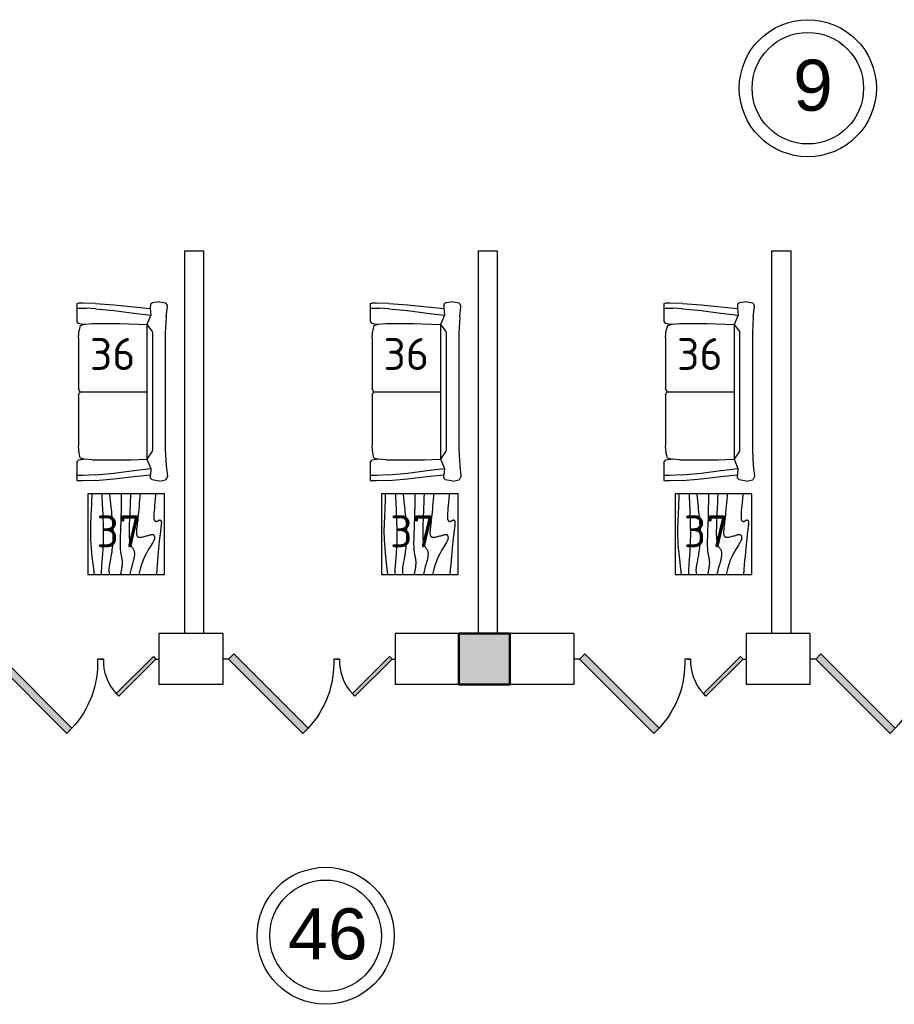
# Model space of a CAD drawing. Header units: millimetres. Extents: x 151654 to 877351, y 70322 to 154322.
# Tile 95 of 173: x 271732 to 278583, y 126032 to 133749. Entities that reach past the tile are written whole.
import ezdxf

# ---------------------------------------------------------------- set-up
doc = ezdxf.new("R2010")
doc.units = ezdxf.units.MM
doc.layers.add('kolonn', color=7, linetype='Continuous')
doc.layers.add('Текст', color=132, linetype='Continuous', lineweight=25)
doc.layers.add('технологич.о', color=152, linetype='Continuous', lineweight=30)
doc.styles.add('GOST', font='isocpeur.ttf')
doc.styles.get("Standard").update_dxf_attribs({"font": 'arial.ttf'})

# ---------------------------------------------------------------- blocks, each defined once
blk = doc.blocks.new('ghsdd')
at = {"ltscale": 50, "true_color": 0x757575}
h = blk.add_hatch(color=8, dxfattribs=at)
h.paths.add_polyline_path([(0, 200), (-200, 200), (-200, 0), (0, 0)])
h.paths.add_polyline_path([(200, 0), (200, 200), (0, 200), (0, 0)])
h.paths.add_polyline_path([(0, 0), (-200, 0), (-200, -200), (0, -200)])
h.paths.add_polyline_path([(0, 0), (0, -200), (200, -200), (200, 0)])
at = {"lineweight": 50, "ltscale": 50}
blk.add_lwpolyline([(200, 200), (200, -200), (-200, -200), (-200, 200), (200, 200)], dxfattribs=at)
blk = doc.blocks.new('jfgjhsdf')
blk.add_hatch(color=1).paths.add_polyline_path([(-592.6, 730.9), (-636.7, 686.7), (0, 50), (44.2, 94.2)])
at = {"color": 1}
for p, q in [((0, 1000), (0, 950)), ((0, 50), (0, 0))]:
    blk.add_line(p, q, dxfattribs=at)
blk.add_lwpolyline([(0, 50), (-636.7, 686.7), (-592.6, 730.9), (44.2, 94.2), (0, 50)], dxfattribs=at)
blk.add_arc((-33.5, 129.6), 821.1, 87.66201, 132.91472, dxfattribs=at)
blk = doc.blocks.new('s-style4-2')
at = {"layer": 'технологич.о', "linetype": 'Continuous'}
for p, q in [((-701, 681.4), (-698, 696.5)), ((-698, 696.5), (-677.8, 707.5)), ((-669.7, 710.5), (-677.8, 707.5)), ((-587, 700.5), (-669.7, 710.5)), ((-587, 700.5), (-462, 693.5)), ((453.9, 693.5), (577.9, 700.5)), ((577.9, 700.5), (660.7, 710.5)), ((660.7, 710.5), (667.7, 707.5)), ((667.7, 707.5), (688.9, 696.5)), ((700, 647.4), (688.9, 696.5)), ((-706, 649.4), (-701, 681.4)), ((-706, 649.4), (-698, 590.4)), ((-465.3, 693.6), (-455.9, 694.5)), ((-462, 693.5), (453.9, 693.5)), ((700, 647.4), (688.9, 590.4)), ((-686.9, 577.4), (-698, 590.4)), ((-686.9, 577.4), (-652.9, 576.8)), ((-665.7, 446.3), (-652.9, 576.8)), ((-652.9, 576.8), (-600.5, 581.3)), ((-617.3, 446.3), (-600.5, 581.3)), ((-600.5, 581.3), (-527.5, 550.4)), ((-535.6, 338.6), (-527.5, 550.4)), ((-527.5, 550.4), (-472.6, 592.3)), ((-527.5, 550.4), (528.5, 550.4)), ((-472.6, 592.3), (-462, 593.4)), ((-462, 593.4), (453.9, 593.4)), ((-1, 28), (0.5, 550.4)), ((453.9, 593.4), (464.4, 592.3)), ((464.4, 592.3), (528.5, 550.4)), ((528.5, 550.4), (600.6, 580.1)), ((533.6, 424.7), (528.5, 550.5)), ((617.3, 446.3), (600.6, 580.1)), ((600.6, 580.1), (651, 576.9)), ((677.8, 577.4), (650.6, 576.9)), ((664.7, 446.3), (651, 576.9)), ((677.8, 577.4), (688.9, 590.4)), ((-681.8, 291.2), (-665.7, 446.3)), ((-637.5, 291.2), (-617.3, 446.3)), ((533.6, 123.1), (533.6, 424.7)), ((637.5, 291.2), (617.3, 446.3)), ((682.8, 291.2), (664.7, 446.3)), ((-535.6, 123.1), (-535.6, 338.6)), ((-692.9, 146.1), (-681.8, 291.2)), ((-651.6, 146.1), (-637.5, 291.2)), ((651.6, 146.1), (637.5, 291.2)), ((694.9, 146.1), (682.8, 291.2)), ((-692.9, 146.1), (-696, 49)), ((-651.6, 146.1), (-654.6, 73)), ((-529.5, 65), (-535.6, 123.1)), ((0, 28), (-1, 123.1)), ((533.6, 123.1), (527.5, 65)), ((528.9, 78.5), (529.5, 49)), ((651.6, 146.1), (654.6, 49)), ((694.9, 146.1), (698, 49)), ((-696, 49), (-696, 12)), ((-692.9, 0), (-696, 12)), ((-692.9, 0), (-650.6, 0)), ((-655.6, 0), (-651.6, 3.2)), ((-654.6, 12), (-654.6, 73)), ((-650.6, 0), (-654.6, 12)), ((-650.6, 0), (-551.7, 0)), ((-551.7, 0), (-534.6, 12)), ((-528.5, 49), (-534.6, 12)), ((-520.5, 28), (-529.5, 65)), ((-528.3, 60), (-528.5, 49)), ((-520.5, 28), (-482.1, 19)), ((-424.6, 14), (-482.1, 19)), ((-424.6, 14), (-25.2, 14)), ((-12.1, 19), (-25.2, 14)), ((-1, 28), (-12.1, 19)), ((0, 28), (10.1, 19)), ((24.2, 14), (10.1, 19)), ((24.2, 14), (422.6, 14)), ((481.1, 19), (422.6, 14)), ((518.4, 28), (481.1, 19)), ((518.4, 28), (527.5, 65)), ((529.5, 49), (535.6, 12)), ((552.7, 0), (535.6, 12)), ((650.6, 0), (654.6, 12)), ((653.6, 0), (651.2, 1.8)), ((654.6, 49), (654.6, 12)), ((693.9, 0), (698, 12)), ((698, 49), (698, 12)), ((552.7, 0), (650.6, 0)), ((650.6, 0), (693.9, 0))]:
    blk.add_line(p, q, dxfattribs=at)
blk = doc.blocks.new('столик журнальный 630х600')
at = {"layer": 'технологич.о', "linetype": 'Continuous'}
for p, q in [((2440298.8, 550476.5), (2440298.8, 549876.5)), ((2440928.8, 550476.5), (2440298.8, 550476.5)), ((2440928.8, 549876.5), (2440928.8, 550476.5)), ((2440298.8, 549876.5), (2440928.8, 549876.5))]:
    blk.add_line(p, q, dxfattribs=at)
for points in [[(2440298.8, 550407.1), (2440305.1, 550406.6), (2440335.6, 550403.8), (2440363.3, 550401.2), (2440388.3, 550398.8), (2440410.5, 550396.8), (2440429.9, 550395.1), (2440446.8, 550393.8), (2440461, 550393.1), (2440472.8, 550392.8), (2440482.6, 550392.9), (2440490.4, 550393.5), (2440496.7, 550394.4), (2440501.5, 550395.7), (2440505.2, 550397.3), (2440508.1, 550399.2), (2440510.3, 550401.3), (2440511.9, 550403.6), (2440513, 550406.1), (2440513.6, 550408.7), (2440513.8, 550411.3), (2440513.5, 550414), (2440513, 550416.6), (2440512.1, 550419.2), (2440511, 550421.6), (2440509.7, 550423.9), (2440508.3, 550426.2), (2440506.9, 550428.3), (2440505.6, 550430.4), (2440504.4, 550432.5), (2440503.4, 550434.5), (2440502.8, 550436.5), (2440502.4, 550438.5), (2440502.5, 550440.5), (2440502.9, 550442.4), (2440503.8, 550444.2), (2440504.9, 550445.8), (2440506.5, 550447.4), (2440508.4, 550448.7), (2440510.8, 550449.8), (2440513.5, 550450.7), (2440516.6, 550451.3), (2440520.4, 550451.7), (2440524.8, 550451.8), (2440529.9, 550451.7), (2440535.9, 550451.3), (2440542.8, 550450.7), (2440550.8, 550449.8), (2440559.8, 550448.7), (2440570.3, 550447.4), (2440582.2, 550445.8), (2440595.8, 550444), (2440611.4, 550442), (2440629, 550439.9), (2440649, 550437.6), (2440671.4, 550435.2), (2440696.5, 550432.6), (2440724, 550429.9), (2440753.8, 550427.2), (2440785.6, 550424.3), (2440819.2, 550421.4), (2440854.4, 550418.5), (2440891, 550415.5), (2440928.8, 550412.5)], [(2440298.8, 550284.8), (2440315.2, 550283.4), (2440343.2, 550281.1), (2440369.8, 550278.8), (2440395.2, 550276.7), (2440419.2, 550274.6), (2440441.8, 550272.5), (2440463, 550270.5), (2440482.8, 550268.5), (2440501, 550266.5), (2440517.8, 550264.6), (2440533.2, 550262.7), (2440547.3, 550261), (2440560, 550259.5), (2440571.4, 550258.2), (2440581.7, 550257.2), (2440590.8, 550256.5), (2440598.7, 550256.2), (2440605.6, 550256.2), (2440611.6, 550256.6), (2440616.8, 550257.3), (2440621.1, 550258.4), (2440624.9, 550259.7), (2440628.1, 550261.3), (2440630.8, 550263.2), (2440633.1, 550265.3), (2440635, 550267.8), (2440636.5, 550270.6), (2440637.6, 550274), (2440638.2, 550277.9), (2440638.4, 550282.5), (2440638.2, 550287.8), (2440637.4, 550293.8), (2440636.2, 550300.7), (2440634.5, 550308.3), (2440632.6, 550316.3), (2440630.4, 550324.5), (2440628.1, 550332.7), (2440625.8, 550340.7), (2440623.5, 550348.3), (2440621.4, 550355.2), (2440619.6, 550361.2), (2440618, 550366.5), (2440616.8, 550371.2), (2440615.9, 550375.2), (2440615.5, 550378.7), (2440615.6, 550381.8), (2440616.2, 550384.6), (2440617.4, 550387.2), (2440619.2, 550389.6), (2440621.6, 550391.8), (2440624.5, 550393.8), (2440627.9, 550395.5), (2440631.8, 550396.8), (2440636, 550397.7), (2440640.6, 550398), (2440645.4, 550397.8), (2440650.6, 550397), (2440656.2, 550395.4), (2440662.6, 550393), (2440669.8, 550389.7), (2440678.3, 550385.2), (2440688.1, 550379.6), (2440699.5, 550372.8), (2440712.8, 550364.5), (2440728.1, 550354.8), (2440745.9, 550344), (2440766.7, 550332.4), (2440790.8, 550320.5), (2440818.6, 550308.6), (2440850.6, 550297), (2440887.2, 550286.2), (2440928.8, 550276.5)], [(2440298.8, 550209.9), (2440325.3, 550209.2), (2440350.9, 550208.3), (2440375.1, 550207.4), (2440398.3, 550206.5), (2440420.7, 550205.5), (2440442.8, 550204.5), (2440464.7, 550203.5), (2440486.5, 550202.5), (2440507.9, 550201.6), (2440528.8, 550200.8), (2440548.8, 550200.2), (2440568, 550199.6), (2440586, 550199.3), (2440602.8, 550199.2), (2440618, 550199.3), (2440631.9, 550199.7), (2440644.4, 550200.3), (2440655.6, 550201.2), (2440665.6, 550202.3), (2440674.6, 550203.7), (2440682.5, 550205.3), (2440689.4, 550207.2), (2440695.5, 550209.3), (2440700.8, 550211.6), (2440705.5, 550214.1), (2440709.8, 550216.7), (2440713.6, 550219.3), (2440717.2, 550222), (2440720.6, 550224.6), (2440724.1, 550227.2), (2440727.7, 550229.6), (2440731.4, 550231.9), (2440735.4, 550234), (2440739.6, 550235.8), (2440744.1, 550237.5), (2440749, 550238.8), (2440754.3, 550239.8), (2440760.1, 550240.5), (2440766.3, 550240.8), (2440773, 550240.8), (2440780, 550240.4), (2440787.3, 550239.7), (2440794.8, 550238.6), (2440802.3, 550237.3), (2440810, 550235.7), (2440817.6, 550233.8), (2440825.2, 550231.7), (2440833.3, 550229.3), (2440842.6, 550226.4), (2440853.7, 550223.2), (2440867.3, 550219.4), (2440883.8, 550215.1), (2440904.1, 550210.1), (2440928.8, 550204.5)], [(2440298.8, 550137.2), (2440328.6, 550137.3), (2440367.4, 550137.1), (2440403.3, 550136.7), (2440436.6, 550136.1), (2440467.6, 550135.3), (2440496.6, 550134.4), (2440523.8, 550133.5), (2440549.4, 550132.5), (2440573.8, 550131.5), (2440596.9, 550130.6), (2440618.7, 550129.7), (2440639.3, 550129), (2440658.5, 550128.5), (2440676.4, 550128.2), (2440692.9, 550128.2), (2440708.1, 550128.5), (2440721.9, 550129.2), (2440734.5, 550130.2), (2440745.9, 550131.4), (2440756.4, 550132.8), (2440765.9, 550134.4), (2440774.7, 550136), (2440782.8, 550137.6), (2440790.4, 550139.2), (2440797.6, 550140.6), (2440804.5, 550141.9), (2440811.3, 550143), (2440818.1, 550143.8), (2440825, 550144.5), (2440832.1, 550144.8), (2440839.7, 550144.8), (2440847.8, 550144.5), (2440856.4, 550143.8), (2440865.4, 550142.9), (2440874.6, 550141.7), (2440883.5, 550140.3), (2440892.1, 550138.9), (2440899.8, 550137.6), (2440906.6, 550136.3), (2440912.1, 550135.2), (2440916.1, 550134.3), (2440918.9, 550133.6), (2440920.8, 550133.2), (2440922.2, 550132.8), (2440923.3, 550132.6), (2440924.6, 550132.5), (2440926.3, 550132.5), (2440928.8, 550132.5)], [(2440298.8, 550046.3), (2440326.4, 550048.6), (2440352.8, 550051.2), (2440376.7, 550053.6), (2440399.1, 550055.9), (2440420.1, 550058.1), (2440440, 550060.2), (2440458.8, 550062.1), (2440476.8, 550063.9), (2440494, 550065.6), (2440510.8, 550067.2), (2440527.1, 550068.6), (2440543.1, 550069.9), (2440559, 550071), (2440574.8, 550071.8), (2440590.5, 550072.5), (2440606.4, 550072.8), (2440622.4, 550072.8), (2440638.8, 550072.5), (2440655.4, 550071.8), (2440672.2, 550070.8), (2440689.1, 550069.5), (2440705.7, 550068), (2440722, 550066.3), (2440737.6, 550064.4), (2440752.5, 550062.5), (2440766.4, 550060.5), (2440779.2, 550058.5), (2440791.1, 550056.5), (2440802.1, 550054.5), (2440812.5, 550052.6), (2440822.4, 550050.7), (2440832, 550048.8), (2440841.5, 550046.9), (2440851.1, 550045.2), (2440860.8, 550043.5), (2440870.7, 550042), (2440880.6, 550040.8), (2440890.5, 550040.1), (2440900.4, 550040), (2440910.1, 550040.6), (2440919.6, 550042), (2440928.8, 550044.5)], [(2440298.8, 549985.8), (2440319.3, 549986.5), (2440375.9, 549988.8), (2440421.5, 549990.8), (2440460.1, 549992.5), (2440495.2, 549993.8), (2440527.6, 549994.8), (2440557.5, 549995.5), (2440585.1, 549995.8), (2440610.6, 549996), (2440634.1, 549995.9), (2440655.9, 549995.6), (2440676.1, 549995.2), (2440694.9, 549994.6), (2440712.6, 549993.9), (2440729.3, 549993.1), (2440745.3, 549992.3), (2440760.7, 549991.3), (2440775.7, 549990.2), (2440790.6, 549989.1), (2440805.6, 549987.8), (2440820.8, 549986.6), (2440836.2, 549985.3), (2440851.7, 549984), (2440867.2, 549982.9), (2440882.8, 549981.9), (2440898.3, 549981.2), (2440913.6, 549980.7), (2440928.8, 549980.5)], [(2440298.8, 549906.3), (2440313.3, 549905.9), (2440340.8, 549905.2), (2440366.7, 549904.3), (2440391, 549903.4), (2440413.9, 549902.5), (2440435.6, 549901.5), (2440456.1, 549900.5), (2440475.6, 549899.5), (2440494.5, 549898.6), (2440513, 549897.7), (2440531.5, 549896.9), (2440550.3, 549896.3), (2440569.6, 549895.9), (2440589.9, 549895.7), (2440611.4, 549895.8), (2440634.6, 549896.3), (2440660.4, 549897.2), (2440689.9, 549898.9), (2440724.1, 549901.4), (2440764, 549905.1), (2440810.7, 549910), (2440865.3, 549916.4), (2440928.8, 549924.5)]]:
    blk.add_lwpolyline(points, dxfattribs=at)

msp = doc.modelspace()

# ---------------------------------------------------------------- linework, layer by layer
at = {"lineweight": 30}
for p, q in [((273022.2, 131938.4), (273022.2, 128938.4)), ((273022.2, 131938.4), (273172.2, 131938.4)), ((273172.2, 131938.4), (273172.2, 128938.4)), ((275322.2, 131938.4), (275472.2, 131938.4)), ((275322.2, 131938.4), (275322.2, 128938.4)), ((275472.2, 131938.4), (275472.2, 128938.4)), ((277622.2, 131938.4), (277622.2, 128938.4)), ((277622.2, 131938.4), (277772.2, 131938.4)), ((277772.2, 131938.4), (277772.2, 128938.4)), ((273322.2, 128938.4), (272822.2, 128938.4)), ((272822.2, 128938.4), (272822.2, 128538.4)), ((273322.2, 128938.4), (273322.2, 128538.4)), ((276072.2, 128938.4), (274672.2, 128938.4)), ((274672.2, 128938.4), (274672.2, 128538.4)), ((276072.2, 128938.4), (276072.2, 128538.4)), ((277922.2, 128938.4), (277422.2, 128938.4)), ((277422.2, 128938.4), (277422.2, 128538.4)), ((277922.2, 128938.4), (277922.2, 128538.4)), ((273322.2, 128538.4), (272822.2, 128538.4)), ((276072.2, 128538.4), (274672.2, 128538.4)), ((277922.2, 128538.4), (277422.2, 128538.4))]:
    msp.add_line(p, q, dxfattribs=at)
at = {"color": 1}
for centre, radius in [((277906.1, 133212.1), 537), ((277906.1, 133212.1), 437), ((274128.2, 126569), 537), ((274128.2, 126569), 437)]:
    msp.add_circle(centre, radius, dxfattribs=at)

# ---------------------------------------------------------------- block references
for p, xscale, yscale, zscale, rotation in [((271472.2, 128738.4), -0.9151578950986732, 0.9151578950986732, 0.9151578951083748, 270), ((272822.2, 128738.4), 0.4575789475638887, 0.4575789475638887, 0.4575789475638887, 90), ((273322.2, 128738.4), -0.9151578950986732, 0.9151578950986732, 0.9151578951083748, 270), ((274672.2, 128738.4), 0.4575789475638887, 0.4575789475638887, 0.4575789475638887, 90), ((276072.2, 128738.4), -0.9151578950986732, 0.9151578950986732, 0.9151578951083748, 270), ((277422.2, 128738.4), 0.4575789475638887, 0.4575789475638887, 0.4575789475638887, 90), ((277922.2, 128738.4), -0.9151578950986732, 0.9151578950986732, 0.9151578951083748, 270)]:
    msp.add_blockref('jfgjhsdf', p, dxfattribs=dict(xscale=xscale, yscale=yscale, zscale=zscale, rotation=rotation))
at = {"layer": 'kolonn', "xscale": -1}
msp.add_blockref('ghsdd', (275372.2, 128738.4), dxfattribs=at)
at = {"layer": 'Текст', "rotation": 270}
for p in [(-277610.2, 2570330.6), (-275310.2, 2570330.6), (-273010.2, 2570330.6)]:
    msp.add_blockref('столик журнальный 630х600', p, dxfattribs=at)
at = {"layer": 'технологич.о', "linetype": 'Continuous', "rotation": 270}
for p in [(272178.3, 130832.4), (274478.3, 130832.4), (276778.3, 130832.4)]:
    msp.add_blockref('s-style4-2', p, dxfattribs=at)

# ---------------------------------------------------------------- texts
at = {"color": 1}
for s, p in [('9', (277791.1, 133035.5)), ('46', (273835.1, 126383.9))]:
    msp.add_text(s, height=400, dxfattribs=at).set_placement(p)
at = {"style": 'GOST'}
for s, p in [('36', (272281, 131003.9, 11.2)), ('36', (274581, 131003.9, 11.2)), ('36', (276881, 131003.9, 11.2)), ('37', (272333.5, 129613.8, 11.2)), ('37', (274633.5, 129613.8, 11.2)), ('37', (276933.5, 129613.8, 11.2))]:
    msp.add_text(s, height=250, dxfattribs=at).set_placement(p)

doc.saveas('drawing.dxf')
